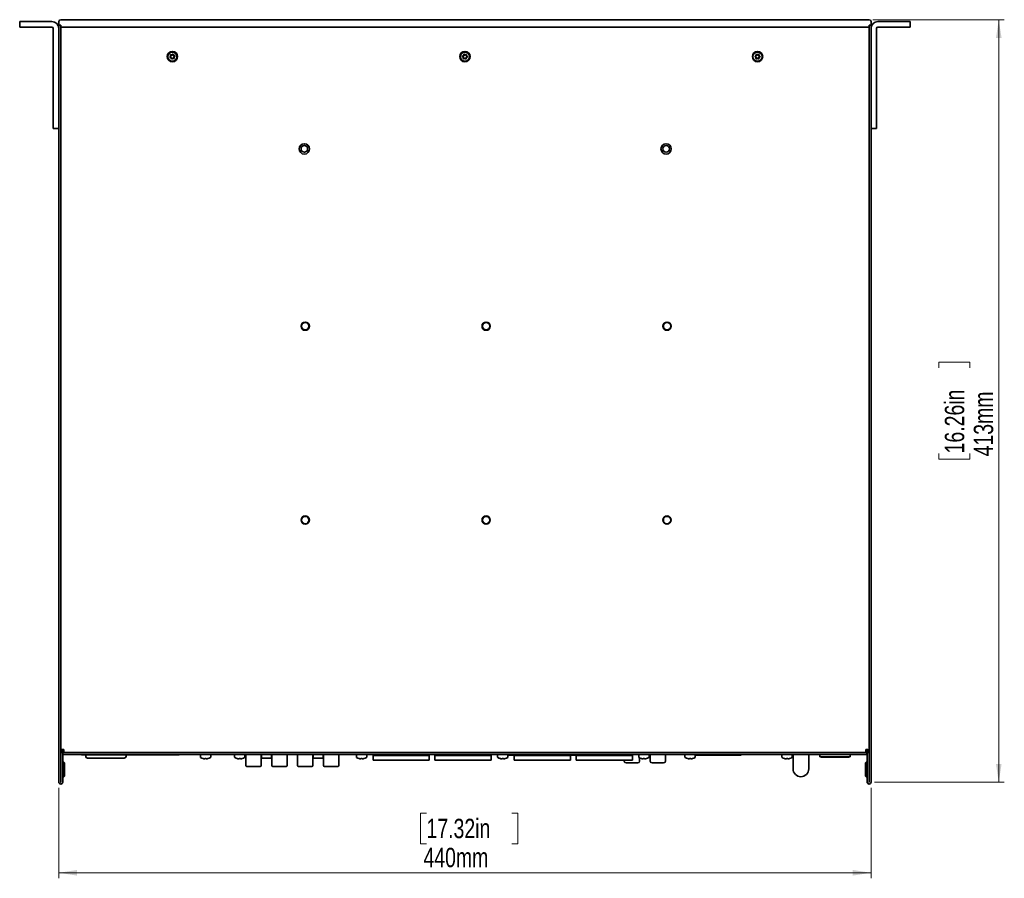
# Model space of a CAD drawing. Header units: millimetres. Extents: x -92 to 809, y -124 to 538.
# Tile 15 of 38: x 221 to 398, y 365 to 520. Entities that reach past the tile are written whole.
import ezdxf

# ---------------------------------------------------------------- set-up
doc = ezdxf.new("R2010")
doc.units = ezdxf.units.MM
doc.styles.add('SLDTEXTSTYLE0', font='TXT', dxfattribs={"width": 0.75})
doc.dimstyles.new('SLDDIMSTYLE0', dxfattribs={"dimtxt": 3.5, "dimasz": 3.302, "dimexe": 0, "dimexo": 0.0625, "dimgap": 0.875, "dimtad": 1, "dimlfac": 3, "dimrnd": 1e-09, "dimzin": 12, "dimdsep": 46, "dimtxsty": 'SLDTEXTSTYLE0', "dimsah": 1, "dimcen": 0.09, "dimadec": 0, "dimazin": 3, "dimtfac": 1, "dimtofl": 0, "dimtmove": 0, "dimatfit": 3, "dimfxl": 0, "dimfrac": 2, "dimtolj": 1, "dimtzin": 12, "dimarcsym": 0})

# ---------------------------------------------------------------- blocks, each defined once
blk = doc.blocks.new('_D_3')
at = {"color": 7, "linetype": 'Continuous', "lineweight": 0}
for p, q in [((227.58, 381.78), (227.58, 365.43)), ((374.25, 381.78), (374.25, 365.43)), ((293.98, 377.22), (292.91, 377.22)), ((292.91, 377.22), (292.91, 371.67)), ((309.39, 377.22), (310.46, 377.22)), ((310.46, 377.22), (310.46, 371.67)), ((292.91, 371.67), (293.98, 371.67)), ((310.46, 371.67), (309.39, 371.67)), ((227.58, 366.43), (374.25, 366.43))]:
    blk.add_line(p, q, dxfattribs=at)
at = {"color": 7, "linetype": 'Continuous', "lineweight": 18}
for points in [[(227.58, 366.43), (230.88, 365.92), (230.88, 366.94)], [(374.25, 366.43), (370.95, 366.94), (370.95, 365.92)]]:
    blk.add_solid(points, dxfattribs=at)
at = {"color": 7, "linetype": 'Continuous', "lineweight": 18, "char_height": 3.5, "attachment_point": 1, "style": 'SLDTEXTSTYLE0'}
for s, insert in [('17.32in', (293.98, 376.18)), ('440mm', (293.43, 370.94))]:
    blk.add_mtext(s, dxfattribs=dict(at, insert=insert))
blk = doc.blocks.new('_D_4')
at = {"color": 7, "linetype": 'Continuous', "lineweight": 0}
for p, q in [((374.58, 520.45), (398.31, 520.45)), ((397.31, 382.78), (397.31, 520.45)), ((386.52, 457.57), (386.52, 458.63)), ((386.52, 458.63), (392.08, 458.63)), ((392.08, 458.63), (392.08, 457.57)), ((386.52, 442.15), (386.52, 441.09)), ((386.52, 441.09), (392.08, 441.09)), ((392.08, 441.09), (392.08, 442.15)), ((374.9, 382.78), (398.31, 382.78))]:
    blk.add_line(p, q, dxfattribs=at)
at = {"color": 7, "linetype": 'Continuous', "lineweight": 18}
for points in [[(397.31, 520.45), (396.81, 517.15), (397.82, 517.15)], [(397.31, 382.78), (397.82, 386.08), (396.81, 386.08)]]:
    blk.add_solid(points, dxfattribs=at)
at = {"color": 7, "linetype": 'Continuous', "lineweight": 18, "char_height": 3.5, "attachment_point": 1, "rotation": 90, "style": 'SLDTEXTSTYLE0'}
for s, insert in [('16.26in', (387.57, 442.15)), ('413mm', (392.8, 441.61))]:
    blk.add_mtext(s, dxfattribs=dict(at, insert=insert))

msp = doc.modelspace()

# ---------------------------------------------------------------- linework, layer by layer
at = {"color": 7, "linetype": 'Continuous', "lineweight": 35}
for p, q in [((220.514, 519.115), (220.514, 520.115)), ((220.514, 520.115), (221.514, 520.115)), ((221.514, 520.115), (226.3351, 520.115)), ((227.5806, 519.4483), (227.5806, 520.115)), ((227.5806, 519.4483), (227.914, 519.4483)), ((227.5806, 519.4483), (227.5806, 382.7816)), ((227.914, 520.4483), (228.2473, 520.4483)), ((227.914, 519.4483), (227.914, 382.7816)), ((227.9473, 519.4483), (227.914, 519.4483)), ((227.9473, 519.4483), (227.9473, 519.115)), ((228.2473, 520.4483), (373.5806, 520.4483)), ((373.5806, 520.4483), (373.914, 520.4483)), ((373.914, 519.4483), (373.8806, 519.4483)), ((373.8806, 519.4483), (373.8806, 519.115)), ((374.2473, 519.4483), (373.914, 519.4483)), ((373.914, 382.7816), (373.914, 519.4483)), ((374.2473, 520.115), (374.2473, 519.4483)), ((374.2473, 382.7816), (374.2473, 519.4483)), ((380.314, 520.115), (375.4928, 520.115)), ((380.314, 520.115), (381.314, 520.115)), ((381.314, 520.115), (381.314, 519.115)), ((221.514, 519.115), (220.514, 519.115)), ((221.514, 519.115), (226.3351, 519.115)), ((226.5806, 518.8694), (226.5806, 501.7816)), ((227.5806, 518.8694), (227.5806, 501.7816)), ((227.9473, 519.115), (227.914, 519.115)), ((228.2473, 519.115), (227.9473, 519.115)), ((228.2473, 519.115), (373.5806, 519.115)), ((228.4928, 519.115), (373.3351, 519.115)), ((373.8806, 519.115), (373.5806, 519.115)), ((373.914, 519.115), (373.8806, 519.115)), ((374.2473, 518.8694), (374.2473, 501.7816)), ((375.2473, 518.8694), (375.2473, 501.7816)), ((380.314, 519.115), (375.4928, 519.115)), ((381.314, 519.115), (380.314, 519.115)), ((226.5806, 500.7816), (226.5806, 501.7816)), ((375.2473, 501.7816), (375.2473, 500.7816)), ((227.5806, 500.7816), (226.5806, 500.7816)), ((375.2473, 500.7816), (374.2473, 500.7816)), ((227.5798, 394.4996), (227.5806, 394.4996)), ((227.5798, 394.4996), (227.5798, 394.4709)), ((227.5798, 394.4709), (227.5806, 394.4709)), ((227.5798, 394.4709), (227.5798, 394.3439)), ((227.5798, 394.3439), (227.5806, 394.3439)), ((227.5798, 394.3439), (227.5798, 393.488)), ((227.5798, 393.488), (227.5806, 393.488)), ((227.5798, 393.488), (227.5798, 392.7591)), ((227.5798, 392.7591), (227.5798, 392.7303)), ((227.5798, 392.7591), (227.5806, 392.7591)), ((227.5798, 392.7303), (227.5806, 392.7303)), ((227.914, 388.615), (228.2473, 388.615)), ((227.914, 388.4483), (228.2473, 388.4483)), ((227.9473, 388.115), (227.914, 388.115)), ((227.9473, 388.615), (227.9473, 388.4483)), ((227.9473, 388.115), (228.2806, 388.115)), ((227.9473, 387.9483), (227.9473, 388.115)), ((227.9473, 382.7816), (227.9473, 387.9483)), ((228.4928, 388.4483), (228.2473, 388.4483)), ((228.2806, 388.6401), (228.2806, 388.4483)), ((228.2806, 388.115), (228.2806, 387.9483)), ((228.314, 388.115), (228.2806, 388.115)), ((228.2806, 382.7816), (228.2806, 387.9483)), ((228.314, 388.4483), (228.314, 388.6524)), ((228.314, 388.115), (228.314, 387.7816)), ((228.314, 388.115), (373.514, 388.115)), ((228.314, 387.7816), (373.514, 387.7816)), ((228.4928, 388.6938), (228.4928, 388.115)), ((231.6463, 387.7816), (231.6463, 387.6983)), ((231.6463, 387.6983), (249.3129, 387.6983)), ((232.4306, 387.4483), (232.4306, 387.6983)), ((239.7306, 387.4483), (239.7306, 387.6983)), ((249.3129, 387.7816), (249.3129, 387.6983)), ((253.1473, 387.7816), (253.1473, 387.3161)), ((255.014, 387.3161), (255.014, 387.7816)), ((259.314, 387.7816), (259.314, 387.3161)), ((261.1806, 387.3161), (261.1806, 387.7816)), ((261.3638, 387.7105), (261.3638, 385.814)), ((264.1324, 385.814), (264.1324, 387.7105)), ((264.1535, 387.7816), (264.1535, 387.443)), ((266.0077, 387.443), (266.0077, 387.7816)), ((266.0289, 387.7105), (266.0289, 385.814)), ((268.7975, 385.814), (268.7975, 387.7105)), ((270.6971, 387.7105), (270.6971, 385.814)), ((273.4657, 385.814), (273.4657, 387.7105)), ((273.4869, 387.7816), (273.4869, 387.443)), ((275.3411, 387.443), (275.3411, 387.7816)), ((275.3622, 387.7105), (275.3622, 385.814)), ((278.1308, 385.814), (278.1308, 387.7105)), ((281.304, 387.7816), (281.304, 387.3161)), ((283.1706, 387.3161), (283.1706, 387.7816)), ((284.324, 387.7733), (284.324, 387.7816)), ((284.324, 387.6066), (284.324, 387.7733)), ((294.484, 387.7733), (284.324, 387.7733)), ((294.484, 387.6066), (284.324, 387.6066)), ((284.324, 387.6066), (284.324, 386.74)), ((294.484, 387.7816), (294.484, 386.74)), ((294.484, 387.7733), (294.484, 387.7816)), ((294.484, 387.6066), (294.484, 387.7733)), ((294.484, 387.7733), (294.484, 387.7733)), ((294.484, 386.74), (294.484, 387.6066)), ((295.4906, 387.7733), (295.4906, 387.7816)), ((295.4906, 387.6066), (295.4906, 387.7733)), ((305.6506, 387.7733), (295.4906, 387.7733)), ((295.4906, 387.6066), (295.4906, 386.74)), ((305.6506, 387.6066), (295.4906, 387.6066)), ((305.6506, 387.7816), (305.6506, 386.74)), ((305.6506, 387.7733), (305.6506, 387.7816)), ((305.6506, 387.6066), (305.6506, 387.7733)), ((305.6506, 387.7733), (305.6506, 387.7733)), ((305.6506, 386.74), (305.6506, 387.6066)), ((306.804, 387.7816), (306.804, 387.3161)), ((306.814, 387.7816), (306.814, 387.3161)), ((308.6806, 387.3161), (308.6806, 387.7816)), ((308.6806, 387.6483), (309.824, 387.6483)), ((309.824, 387.7733), (309.824, 387.7816)), ((309.824, 387.6066), (309.824, 387.7733)), ((319.984, 387.7733), (309.824, 387.7733)), ((319.984, 387.6066), (309.824, 387.6066)), ((309.824, 387.6066), (309.824, 386.74)), ((319.984, 387.7816), (319.984, 386.74)), ((319.984, 387.7733), (319.984, 387.7816)), ((319.984, 387.6066), (319.984, 387.7733)), ((319.984, 387.7733), (319.984, 387.7733)), ((319.984, 387.6483), (320.9906, 387.6483)), ((319.984, 386.74), (319.984, 387.6066)), ((320.9906, 387.7733), (320.9906, 387.7816)), ((320.9906, 387.6066), (320.9906, 387.7733)), ((331.1506, 387.7733), (320.9906, 387.7733)), ((331.1506, 387.6066), (320.9906, 387.6066)), ((320.9906, 387.6066), (320.9906, 386.74)), ((331.1506, 387.7816), (331.1506, 386.74)), ((331.1506, 387.7733), (331.1506, 387.7816)), ((331.1506, 387.6066), (331.1506, 387.7733)), ((331.1506, 387.7733), (331.1506, 387.7733)), ((331.1506, 386.74), (331.1506, 387.6066)), ((332.304, 387.7816), (332.304, 387.3161)), ((334.1706, 387.3161), (334.1706, 387.7816)), ((334.3639, 386.59), (334.3639, 387.7816)), ((337.1306, 386.59), (337.1306, 387.7816)), ((340.6473, 387.7816), (340.6473, 387.3161)), ((342.514, 387.3161), (342.514, 387.7816)), ((350.7473, 387.6483), (342.514, 387.6483)), ((350.7473, 387.7816), (350.7473, 387.6483)), ((350.7473, 387.6483), (350.814, 387.6483)), ((350.814, 387.7816), (350.814, 387.6816)), ((350.814, 387.6816), (350.814, 387.6483)), ((358.1473, 387.7816), (358.1473, 387.3161)), ((360.014, 387.3161), (360.014, 387.7816)), ((360.164, 387.7816), (360.164, 385.1983)), ((362.9973, 385.1983), (362.9973, 387.7816)), ((364.9956, 387.7816), (364.9956, 387.3736)), ((370.499, 387.7816), (370.499, 387.3736)), ((373.3351, 388.115), (373.3351, 388.6938)), ((373.3351, 388.4483), (373.5806, 388.4483)), ((373.514, 388.4483), (373.514, 388.6524)), ((373.514, 387.7816), (373.514, 388.115)), ((373.514, 388.115), (373.5473, 388.115)), ((373.5473, 388.4483), (373.5473, 388.6401)), ((373.5473, 388.115), (373.8806, 388.115)), ((373.5473, 387.9483), (373.5473, 388.115)), ((373.5473, 387.9483), (373.5473, 382.7816)), ((373.914, 388.615), (373.5806, 388.615)), ((373.5806, 388.4483), (373.914, 388.4483)), ((373.8806, 388.4483), (373.8806, 388.615)), ((373.8806, 388.115), (373.8806, 387.9483)), ((373.914, 388.115), (373.8806, 388.115)), ((373.8806, 387.9483), (373.8806, 382.7816)), ((227.9473, 386.415), (227.914, 386.415)), ((228.464, 386.415), (228.2806, 386.415)), ((228.5806, 386.2983), (228.464, 386.415)), ((228.464, 383.7816), (228.464, 386.415)), ((228.5806, 386.2983), (228.5806, 383.8983)), ((237.7306, 387.115), (234.4306, 387.115)), ((253.6431, 387.0401), (253.6452, 387.0442)), ((253.9573, 386.9969), (253.8924, 386.9969)), ((253.9573, 387.0442), (253.9573, 386.9969)), ((254.204, 386.9969), (254.204, 387.0442)), ((254.2689, 386.9969), (254.204, 386.9969)), ((254.5161, 387.0442), (254.5182, 387.0401)), ((259.8098, 387.0401), (259.8119, 387.0442)), ((260.124, 386.9969), (260.059, 386.9969)), ((260.124, 387.0442), (260.124, 386.9969)), ((260.3706, 386.9969), (260.3706, 387.0442)), ((260.4356, 386.9969), (260.3706, 386.9969)), ((260.6827, 387.0442), (260.6848, 387.0401)), ((265.3185, 387.1043), (264.4922, 387.1043)), ((265.6691, 387.1043), (265.3185, 387.1043)), ((274.0133, 387.1043), (273.8255, 387.1043)), ((275.0024, 387.1043), (274.0133, 387.1043)), ((281.7998, 387.0401), (281.8019, 387.0442)), ((282.114, 386.9969), (282.049, 386.9969)), ((282.114, 387.0442), (282.114, 386.9969)), ((282.3606, 386.9969), (282.3606, 387.0442)), ((282.4256, 386.9969), (282.3606, 386.9969)), ((282.6727, 387.0442), (282.6748, 387.0401)), ((294.484, 386.74), (284.324, 386.74)), ((294.484, 386.74), (294.484, 386.74)), ((305.6506, 386.74), (295.4906, 386.74)), ((305.6506, 386.74), (305.6506, 386.74)), ((307.2998, 387.0401), (307.3019, 387.0442)), ((307.3098, 387.0401), (307.3119, 387.0442)), ((307.559, 386.9969), (307.549, 386.9969)), ((307.624, 386.9969), (307.559, 386.9969)), ((307.624, 387.0442), (307.624, 386.9969)), ((307.8606, 386.9969), (307.8606, 387.0442)), ((307.8706, 386.9969), (307.8606, 386.9969)), ((307.8706, 386.9969), (307.8706, 387.0442)), ((307.9356, 386.9969), (307.8706, 386.9969)), ((308.1739, 387.0419), (308.1748, 387.0401)), ((308.1827, 387.0442), (308.1848, 387.0401)), ((319.984, 386.74), (309.824, 386.74)), ((319.984, 386.74), (319.984, 386.74)), ((331.1506, 386.74), (320.9906, 386.74)), ((329.6973, 386.59), (329.6973, 386.74)), ((332.1306, 386.2566), (330.0306, 386.2566)), ((331.1506, 386.74), (331.1506, 386.74)), ((332.4639, 386.59), (332.4639, 387.1719)), ((332.7998, 387.0401), (332.8019, 387.0442)), ((333.114, 386.9969), (333.049, 386.9969)), ((333.114, 387.0442), (333.114, 386.9969)), ((333.3606, 386.9969), (333.3606, 387.0442)), ((333.4256, 386.9969), (333.3606, 386.9969)), ((333.6727, 387.0442), (333.6748, 387.0401)), ((336.7973, 386.2566), (334.6973, 386.2566)), ((341.1431, 387.0401), (341.1452, 387.0442)), ((341.4573, 386.9969), (341.3924, 386.9969)), ((341.4573, 387.0442), (341.4573, 386.9969)), ((341.704, 386.9969), (341.704, 387.0442)), ((341.7689, 386.9969), (341.704, 386.9969)), ((342.0161, 387.0442), (342.0182, 387.0401)), ((358.6431, 387.0401), (358.6452, 387.0442)), ((358.9573, 386.9969), (358.8924, 386.9969)), ((358.9573, 387.0442), (358.9573, 386.9969)), ((359.204, 386.9969), (359.204, 387.0442)), ((359.2689, 386.9969), (359.204, 386.9969)), ((359.5161, 387.0442), (359.5182, 387.0401)), ((370.499, 387.3736), (364.9956, 387.3736)), ((365.2456, 387.3183), (365.2456, 387.3736)), ((365.749, 387.3183), (365.2456, 387.3183)), ((365.749, 387.3183), (365.749, 387.3736)), ((365.749, 387.3183), (369.6656, 387.3183)), ((369.6656, 387.3183), (369.6656, 387.3736)), ((370.2456, 387.3183), (369.6656, 387.3183)), ((370.2456, 387.3183), (370.2456, 387.3736)), ((373.364, 386.415), (373.2473, 386.2983)), ((373.2473, 383.8983), (373.2473, 386.2983)), ((373.5473, 386.415), (373.364, 386.415)), ((373.364, 386.415), (373.364, 383.7816)), ((373.914, 386.415), (373.8806, 386.415)), ((227.914, 383.7816), (227.9473, 383.7816)), ((228.2806, 383.7816), (228.464, 383.7816)), ((228.464, 383.7816), (228.5806, 383.8983)), ((373.2473, 383.8983), (373.364, 383.7816)), ((373.364, 383.7816), (373.5473, 383.7816)), ((373.8806, 383.7816), (373.914, 383.7816))]:
    msp.add_line(p, q, dxfattribs=at)
at = {"color": 7, "linetype": 'Continuous', "lineweight": 35, "flags": 128}
for points in [[(261.5331, 385.6446), (261.5926, 385.6446), (261.7651, 385.6446), (262.0339, 385.6446), (262.3726, 385.6446), (262.7481, 385.6446)], [(262.7481, 385.6446), (262.4035, 385.6446), (262.1004, 385.6446), (261.8755, 385.6446), (261.7558, 385.6446), (261.7405, 385.6446)], [(262.7481, 385.6446), (263.1235, 385.6446), (263.4622, 385.6446), (263.731, 385.6446), (263.9036, 385.6446), (263.963, 385.6446)], [(263.7556, 385.6446), (263.7403, 385.6446), (263.6206, 385.6446), (263.3957, 385.6446), (263.0927, 385.6446), (262.7481, 385.6446)], [(266.1982, 385.6446), (266.2577, 385.6446), (266.4303, 385.6446), (266.6991, 385.6446), (267.0377, 385.6446), (267.4132, 385.6446)], [(267.4132, 385.6446), (267.0686, 385.6446), (266.7656, 385.6446), (266.5406, 385.6446), (266.421, 385.6446), (266.4057, 385.6446)], [(267.4132, 385.6446), (267.7886, 385.6446), (268.1273, 385.6446), (268.3961, 385.6446), (268.5687, 385.6446), (268.6282, 385.6446)], [(268.4207, 385.6446), (268.4054, 385.6446), (268.2857, 385.6446), (268.0608, 385.6446), (267.7578, 385.6446), (267.4132, 385.6446)], [(270.8664, 385.6446), (270.9259, 385.6446), (271.0985, 385.6446), (271.3673, 385.6446), (271.7059, 385.6446), (272.0814, 385.6446)], [(272.0814, 385.6446), (271.7368, 385.6446), (271.4338, 385.6446), (271.2088, 385.6446), (271.0892, 385.6446), (271.0739, 385.6446)], [(272.0814, 385.6446), (272.4568, 385.6446), (272.7955, 385.6446), (273.0643, 385.6446), (273.2369, 385.6446), (273.2964, 385.6446)], [(273.0889, 385.6446), (273.0736, 385.6446), (272.9539, 385.6446), (272.729, 385.6446), (272.426, 385.6446), (272.0814, 385.6446)], [(275.5316, 385.6446), (275.591, 385.6446), (275.7636, 385.6446), (276.0324, 385.6446), (276.3711, 385.6446), (276.7465, 385.6446)], [(276.7465, 385.6446), (276.4019, 385.6446), (276.0989, 385.6446), (275.874, 385.6446), (275.7543, 385.6446), (275.739, 385.6446)], [(276.7465, 385.6446), (277.122, 385.6446), (277.4607, 385.6446), (277.7295, 385.6446), (277.902, 385.6446), (277.9615, 385.6446)], [(277.7541, 385.6446), (277.7388, 385.6446), (277.6191, 385.6446), (277.3942, 385.6446), (277.0911, 385.6446), (276.7465, 385.6446)]]:
    msp.add_lwpolyline(points, dxfattribs=at)
at = {"color": 7, "linetype": 'Continuous', "lineweight": 35}
for centre, radius in [((248.0806, 513.7816), 0.9333), ((248.0806, 513.7816), 0.8333), ((300.914, 513.7816), 0.9333), ((300.914, 513.7816), 0.8333), ((353.7473, 513.7816), 0.9333), ((353.7473, 513.7816), 0.8333), ((271.914, 497.115), 0.9333), ((337.2473, 497.115), 0.9333), ((271.914, 497.115), 0.6), ((337.2473, 497.115), 0.6), ((272.0806, 465.115), 0.75), ((304.7473, 465.115), 0.75), ((337.414, 465.115), 0.75), ((272.0806, 465.115), 0.6667), ((304.7473, 465.115), 0.6667), ((337.414, 465.115), 0.6667), ((272.0806, 430.115), 0.75), ((272.0806, 430.115), 0.6667), ((304.7473, 430.115), 0.75), ((304.7473, 430.115), 0.6667), ((337.414, 430.115), 0.75), ((337.414, 430.115), 0.6667)]:
    msp.add_circle(centre, radius, dxfattribs=at)
for centre, radius, start, end in [((226.3351, 518.8694), 1.2455, 0, 90), ((227.914, 520.115), 0.3333, 90, 180), ((373.914, 520.115), 0.3333, 0, 90), ((375.4928, 518.8694), 1.2455, 90, 180), ((226.3351, 518.8694), 0.2455, 0, 90), ((375.4928, 518.8694), 0.2455, 90, 180), ((247.4941, 513.9285), 0.25, 310.840404, 21.039668), ((247.4941, 513.9285), 0.3259, 310.840404, 21.039668), ((247.8052, 514.0482), 0.0833, 70.840404, 201.039668), ((247.8052, 514.0482), 0.00741, 70.840404, 201.039668), ((247.9146, 514.3631), 0.3259, 250.840404, 321.039668), ((247.9146, 514.3631), 0.25, 250.840404, 321.039668), ((248.1738, 514.1535), 0.0833, 10.840404, 141.039668), ((248.1738, 514.1535), 0.00741, 10.840404, 141.039668), ((248.5011, 514.2162), 0.3259, 190.840404, 261.039668), ((248.5011, 514.2162), 0.25, 190.840404, 261.039668), ((248.6672, 513.6347), 0.3259, 130.840404, 201.039668), ((248.4492, 513.8869), 0.00741, 310.840404, 81.039668), ((248.4492, 513.8869), 0.0833, 310.840404, 81.039668), ((300.5329, 513.8237), 0.0833, 108.601599, 238.800863), ((300.4266, 514.1396), 0.25, 288.601599, 358.800863), ((300.4266, 514.1396), 0.3259, 288.601599, 358.800863), ((300.7599, 514.1326), 0.0833, 48.601599, 178.800863), ((300.7599, 514.1326), 0.00741, 48.601599, 178.800863), ((300.9803, 514.3827), 0.3259, 228.601599, 298.800863), ((300.9803, 514.3827), 0.25, 228.601599, 298.800863), ((301.1409, 514.0906), 0.0833, 348.601599, 118.800863), ((301.1409, 514.0906), 0.00741, 348.601599, 118.800863), ((301.4677, 514.0247), 0.3259, 168.601599, 238.800863), ((301.4677, 514.0247), 0.25, 168.601599, 238.800863), ((353.3652, 513.8125), 0.0833, 110.283758, 240.483022), ((353.2497, 514.1251), 0.25, 290.283758, 0.483022), ((353.2497, 514.1251), 0.3259, 290.283758, 0.483022), ((353.583, 514.1279), 0.0833, 50.283758, 180.483022), ((353.583, 514.1279), 0.00741, 50.283758, 180.483022), ((353.796, 514.3844), 0.3259, 230.283758, 300.483022), ((353.796, 514.3844), 0.25, 230.283758, 300.483022), ((353.9651, 514.0971), 0.0833, 350.283758, 120.483022), ((353.9651, 514.0971), 0.00741, 350.283758, 120.483022), ((354.2936, 514.0408), 0.3259, 170.283758, 240.483022), ((354.2936, 514.0408), 0.25, 170.283758, 240.483022), ((247.712, 513.6763), 0.0833, 130.840404, 261.039668), ((247.6601, 513.3471), 0.25, 10.840404, 81.039668), ((247.712, 513.6763), 0.00741, 130.840404, 261.039668), ((247.6601, 513.3471), 0.3259, 10.840404, 81.039668), ((247.9875, 513.4098), 0.0833, 190.840404, 321.039668), ((247.9875, 513.4098), 0.00741, 190.840404, 321.039668), ((248.2467, 513.2002), 0.3259, 70.840404, 141.039668), ((248.2467, 513.2002), 0.25, 70.840404, 141.039668), ((248.3561, 513.515), 0.0833, 250.840404, 21.039668), ((248.3561, 513.515), 0.00741, 250.840404, 21.039668), ((248.6672, 513.6347), 0.25, 130.840404, 201.039668), ((300.3603, 513.5386), 0.25, 348.601599, 58.800863), ((300.5329, 513.8237), 0.00741, 108.601599, 238.800863), ((300.3603, 513.5386), 0.3259, 348.601599, 58.800863), ((300.687, 513.4727), 0.0833, 168.601599, 298.800863), ((300.687, 513.4727), 0.00741, 168.601599, 298.800863), ((300.8476, 513.1806), 0.3259, 48.601599, 118.800863), ((300.8476, 513.1806), 0.25, 48.601599, 118.800863), ((301.0681, 513.4306), 0.0833, 228.601599, 358.800863), ((301.0681, 513.4306), 0.00741, 228.601599, 358.800863), ((301.4013, 513.4236), 0.3259, 108.601599, 178.800863), ((301.4013, 513.4236), 0.25, 108.601599, 178.800863), ((301.295, 513.7396), 0.00741, 288.601599, 58.800863), ((301.295, 513.7396), 0.0833, 288.601599, 58.800863), ((353.201, 513.5224), 0.25, 350.283758, 60.483022), ((353.3652, 513.8125), 0.00741, 110.283758, 240.483022), ((353.201, 513.5224), 0.3259, 350.283758, 60.483022), ((353.5295, 513.4661), 0.0833, 170.283758, 300.483022), ((353.5295, 513.4661), 0.00741, 170.283758, 300.483022), ((353.6986, 513.1789), 0.3259, 50.283758, 120.483022), ((353.6986, 513.1789), 0.25, 50.283758, 120.483022), ((353.9116, 513.4353), 0.0833, 230.283758, 0.483022), ((353.9116, 513.4353), 0.00741, 230.283758, 0.483022), ((354.2449, 513.4381), 0.3259, 110.283758, 180.483022), ((354.2449, 513.4381), 0.25, 110.283758, 180.483022), ((354.1294, 513.7508), 0.00741, 290.283758, 60.483022), ((354.1294, 513.7508), 0.0833, 290.283758, 60.483022), ((261.1944, 387.7105), 0.1693, 360, 24.840761), ((264.3017, 387.7105), 0.1693, 155.159239, 180), ((265.8596, 387.7105), 0.1693, 360, 24.840761), ((268.9668, 387.7105), 0.1693, 155.159239, 180), ((270.5278, 387.7105), 0.1693, 360, 24.840761), ((273.635, 387.7105), 0.1693, 155.159239, 180), ((275.1929, 387.7105), 0.1693, 360, 24.840761), ((278.3002, 387.7105), 0.1693, 155.159239, 180), ((232.764, 387.4483), 0.3333, 180, 270), ((239.3973, 387.4483), 0.3333, 270, 0), ((253.2373, 387.3161), 0.09, 180, 237.663974), ((254.0806, 388.6483), 1.6667, 237.663974, 254.780722), ((254.0806, 388.6483), 1.6621, 254.812145, 263.496577), ((254.0806, 388.8658), 1.8258, 266.126597, 273.873403), ((254.0806, 388.6483), 1.6621, 276.503423, 285.187855), ((254.0806, 388.6483), 1.6667, 285.219278, 302.336026), ((254.924, 387.3161), 0.09, 302.336026, 0), ((259.404, 387.3161), 0.09, 180, 237.663974), ((260.2473, 388.6483), 1.6667, 237.663974, 254.780722), ((260.2473, 388.6483), 1.6621, 254.812145, 263.496577), ((260.2473, 388.8658), 1.8258, 266.126597, 273.873403), ((260.2473, 388.6483), 1.6621, 276.503423, 285.187855), ((260.2473, 388.6483), 1.6667, 285.219278, 302.336026), ((261.0906, 387.3161), 0.09, 302.336026, 0), ((264.4922, 387.443), 0.3387, 180, 270), ((265.6691, 387.443), 0.3387, 270, 0), ((273.8255, 387.443), 0.3387, 180, 270), ((275.0024, 387.443), 0.3387, 270, 0), ((281.394, 387.3161), 0.09, 180, 237.663974), ((282.2373, 388.6483), 1.6667, 237.663974, 254.780722), ((282.2373, 388.6483), 1.6621, 254.812145, 263.496577), ((282.2373, 388.8658), 1.8258, 266.126597, 273.873403), ((282.2373, 388.6483), 1.6621, 276.503423, 285.187855), ((282.2373, 388.6483), 1.6667, 285.219278, 302.336026), ((283.0806, 387.3161), 0.09, 302.336026, 0), ((306.894, 387.3161), 0.09, 180, 237.663974), ((306.904, 387.3161), 0.09, 180, 237.663974), ((307.7373, 388.6483), 1.6667, 237.663974, 254.780722), ((307.7473, 388.6483), 1.6667, 237.663974, 254.780722), ((307.7373, 388.6483), 1.6621, 254.812145, 263.496577), ((307.7473, 388.6483), 1.6621, 254.812145, 263.496577), ((307.7373, 388.8657), 1.8256, 266.1265, 270.155282), ((307.7473, 388.8658), 1.8258, 266.126597, 273.873403), ((307.7473, 388.6483), 1.6621, 276.503423, 285.187855), ((307.7473, 388.6483), 1.6667, 285.219278, 302.336026), ((308.5906, 387.3161), 0.09, 302.336026, 0), ((330.0306, 386.59), 0.3333, 180.000001, 270.000001), ((332.1306, 386.59), 0.3333, 270.000001, 0.000001), ((332.394, 387.3161), 0.09, 180, 237.663974), ((333.2373, 388.6483), 1.6667, 237.663974, 254.780722), ((333.2373, 388.6483), 1.6621, 254.812145, 263.496577), ((333.2373, 388.8658), 1.8258, 266.126597, 273.873403), ((333.2373, 388.6483), 1.6621, 276.503423, 285.187855), ((333.2373, 388.6483), 1.6667, 285.219278, 302.336026), ((334.0806, 387.3161), 0.09, 302.336026, 0), ((334.6973, 386.59), 0.3333, 180.000001, 270.000001), ((336.7973, 386.59), 0.3333, 270.000001, 0.000001), ((340.7373, 387.3161), 0.09, 180, 237.663974), ((341.5806, 388.6483), 1.6667, 237.663974, 254.780722), ((341.5806, 388.6483), 1.6621, 254.812145, 263.496577), ((341.5806, 388.8658), 1.8258, 266.126597, 273.873403), ((341.5806, 388.6483), 1.6621, 276.503423, 285.187855), ((341.5806, 388.6483), 1.6667, 285.219278, 302.336026), ((342.424, 387.3161), 0.09, 302.336026, 0), ((358.2373, 387.3161), 0.09, 180, 237.663974), ((359.0806, 388.6483), 1.6667, 237.663974, 254.780722), ((359.0806, 388.6483), 1.6621, 254.812145, 263.496577), ((359.0806, 388.8658), 1.8258, 266.126597, 273.873403), ((359.0806, 388.6483), 1.6621, 276.503423, 285.187855), ((359.0806, 388.6483), 1.6667, 285.219278, 302.336026), ((359.924, 387.3161), 0.09, 302.336026, 0), ((261.5331, 385.814), 0.1693, 180, 270), ((263.963, 385.814), 0.1693, 270, 360), ((266.1982, 385.814), 0.1693, 180, 270), ((268.6282, 385.814), 0.1693, 270, 360), ((270.8664, 385.814), 0.1693, 180, 270), ((273.2964, 385.814), 0.1693, 270, 360), ((275.5316, 385.814), 0.1693, 180, 270), ((277.9615, 385.814), 0.1693, 270, 360), ((361.5806, 385.1983), 1.4167, 180, 270), ((361.5806, 385.1983), 1.4167, 270, 0), ((227.9306, 382.7816), 0.35, 180, 0), ((227.9306, 382.7816), 0.0167, 180, 0), ((373.8973, 382.7816), 0.35, 180, 0), ((373.8973, 382.7816), 0.0167, 180, 0)]:
    msp.add_arc(centre, radius, start, end, dxfattribs=at)
for points, knots in [([(227.914, 388.615), (227.914, 388.6215), (227.929, 388.6281), (227.987, 388.6412), (228.0299, 388.6478), (228.1371, 388.661), (228.2013, 388.6675), (228.3413, 388.6807), (228.4171, 388.6872), (228.4928, 388.6938)], [0, 0, 0, 0, 0.25, 0.25, 0.5, 0.5, 0.75, 0.75, 1, 1, 1, 1]), ([(228.2473, 388.615), (228.2473, 388.6215), (228.2537, 388.6281), (228.2783, 388.6412), (228.2965, 388.6478), (228.3419, 388.661), (228.3692, 388.6675), (228.4286, 388.6807), (228.4607, 388.6872), (228.4928, 388.6938)], [0, 0, 0, 0, 0.25, 0.25, 0.5, 0.5, 0.75, 0.75, 1, 1, 1, 1]), ([(373.3351, 388.6938), (373.4109, 388.6872), (373.4866, 388.6807), (373.6266, 388.6675), (373.6908, 388.661), (373.798, 388.6478), (373.8409, 388.6412), (373.8989, 388.6281), (373.914, 388.6215), (373.914, 388.615)], [0, 0, 0, 0, 0.25, 0.25, 0.5, 0.5, 0.75, 0.75, 1, 1, 1, 1]), ([(373.3351, 388.6938), (373.3994, 388.6807), (373.4633, 388.6675), (373.5542, 388.6412), (373.5806, 388.6281), (373.5806, 388.615)], [0, 0, 0, 0, 0.5, 0.5, 1, 1, 1, 1]), ([(234.4306, 387.115), (234.3247, 387.115), (234.1686, 387.115), (233.9912, 387.115), (233.9038, 387.115), (233.8604, 387.115), (233.8418, 387.115), (233.8295, 387.115), (233.8237, 387.115), (233.7648, 387.115), (233.6883, 387.115), (233.6146, 387.115), (233.5661, 387.115), (233.5427, 387.115), (233.4224, 387.115), (233.3334, 387.115), (233.2115, 387.115), (233.1539, 387.115), (233.1015, 387.115), (233.0677, 387.115), (233.051, 387.115), (233.0048, 387.115), (232.9624, 387.115), (232.9195, 387.115), (232.9025, 387.115), (232.8915, 387.115), (232.886, 387.115), (232.8611, 387.115), (232.835, 387.115), (232.8112, 387.115), (232.801, 387.115), (232.7969, 387.115), (232.7943, 387.115), (232.793, 387.115), (232.7732, 387.115), (232.764, 387.115), (232.764, 387.115)], [0, 0, 0, 0, 0.125, 0.1875, 0.21875, 0.234375, 0.2421875, 0.2421875, 0.25, 0.25, 0.3125, 0.34375, 0.34375, 0.375, 0.375, 0.5, 0.5, 0.5625, 0.59375, 0.59375, 0.625, 0.625, 0.6875, 0.71875, 0.734375, 0.734375, 0.75, 0.75, 0.8125, 0.84375, 0.859375, 0.8671875, 0.8671875, 0.875, 0.875, 1, 1, 1, 1]), ([(239.3973, 387.115), (239.3973, 387.115), (239.3827, 387.115), (239.34, 387.115), (239.3123, 387.115), (239.2968, 387.115), (239.2898, 387.115), (239.2851, 387.115), (239.2829, 387.115), (239.2596, 387.115), (239.2247, 387.115), (239.1842, 387.115), (239.1558, 387.115), (239.1413, 387.115), (239.0627, 387.115), (238.9904, 387.115), (238.8685, 387.115), (238.8047, 387.115), (238.7367, 387.115), (238.6904, 387.115), (238.6662, 387.115), (238.5956, 387.115), (238.5229, 387.115), (238.4347, 387.115), (238.3961, 387.115), (238.3703, 387.115), (238.3567, 387.115), (238.2939, 387.115), (238.2175, 387.115), (238.1264, 387.115), (238.0803, 387.115), (238.0604, 387.115), (238.0472, 387.115), (238.0402, 387.115), (237.9337, 387.115), (237.8326, 387.115), (237.7306, 387.115)], [0, 0, 0, 0, 0.125, 0.1875, 0.21875, 0.234375, 0.2421875, 0.2421875, 0.25, 0.25, 0.3125, 0.34375, 0.34375, 0.375, 0.375, 0.5, 0.5, 0.5625, 0.59375, 0.59375, 0.625, 0.625, 0.6875, 0.71875, 0.734375, 0.734375, 0.75, 0.75, 0.8125, 0.84375, 0.859375, 0.8671875, 0.8671875, 0.875, 0.875, 1, 1, 1, 1])]:
    msp.add_open_spline(points, degree=3, knots=knots, dxfattribs=at)

# ---------------------------------------------------------------- dimensions: what is measured, and where the dimension line sits
at = {"color": 7, "linetype": 'Continuous', "lineweight": 18}
dim = msp.add_linear_dim(base=(397.314, 520.4483), p1=(373.8973, 382.7816), p2=(373.5806, 520.4483), angle=90, dimstyle='SLDDIMSTYLE0', dxfattribs=at)
dim.commit()
dim.dimension.update_dxf_attribs({"geometry": '_D_4', "text_midpoint": (397.314, 449.8596), "dimtype": 160})
dim = msp.add_linear_dim(base=(374.2473, 366.4316), p1=(227.5806, 382.7816), p2=(374.2473, 382.7816), dimstyle='SLDDIMSTYLE0', dxfattribs=at)
dim.commit()
dim.dimension.update_dxf_attribs({"geometry": '_D_3', "text_midpoint": (301.6824, 366.4316), "dimtype": 160})

doc.saveas('drawing.dxf')
